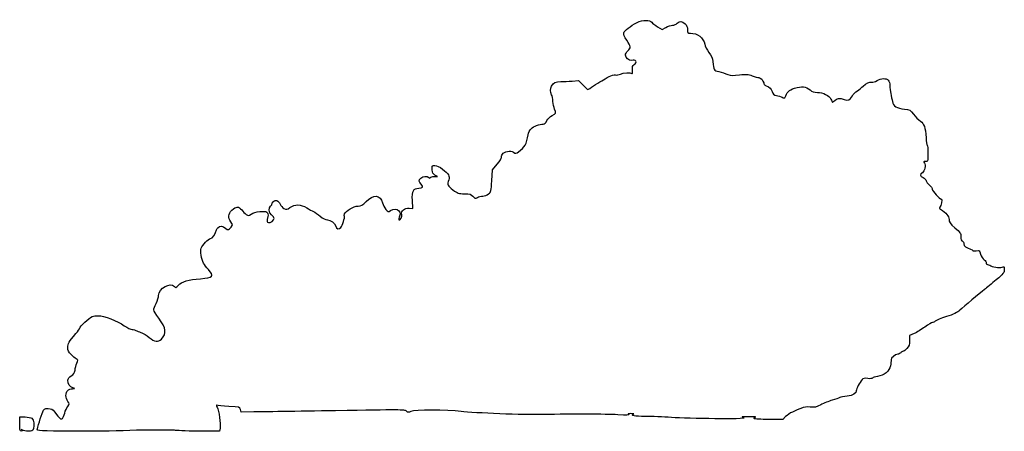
# Model space of a CAD drawing. Extents: x -66 to 216, y -213 to -96.
import ezdxf

# ---------------------------------------------------------------- set-up
doc = ezdxf.new("R2010")
doc.units = 0
doc.layers.add('Layer_1', color=7, linetype='CONTINUOUS')

msp = doc.modelspace()

# ---------------------------------------------------------------- linework, layer by layer
at = {"layer": 'Layer_1', "color": 7}
for points in [[(116.632987, -97.681851), (117.963609, -98.461659), (119.02195, -97.852539)], [(92.169561, -113.180959), (94.004006, -112.993451), (95.22889, -114.290657)], [(69.216098, -141.652948), (69.392377, -138.508005), (70.763556, -136.901144)], [(52.745677, -140.419383), (53.646242, -140.41515), (52.940687, -140.059917)], [(45.552261, -149.503721), (46.590687, -149.592621), (46.490444, -147.250318)], [(189.992401, -185.311343), (188.689575, -185.887641), (188.689575, -187.340662)], [(1.166076, -207.715978), (-2.489644, -207.733475), (-2.655896, -207.02792)], [(-65.788856, -210.837976), (-65.733766, -209.144643), (-64.282961, -209.155085)], [(153.23855, -209.037003), (152.459529, -209.850114), (148.436765, -209.850114)], [(-21.565981, -212.954671), (-32.40683, -212.932093)], [(-8.500049, -212.319586), (-8.647823, -213.236809), (-14.895236, -213.232575)]]:
    msp.add_lwpolyline(points, dxfattribs=at)
for points in [[(-65.727157, -212.884144), (-65.727157, -212.884087), (-65.727157, -212.884144), (-65.727157, -212.884144)], [(-60.798958, -212.865799), (-60.798967, -212.865658), (-60.798958, -212.865799), (-60.798958, -212.865799)]]:
    msp.add_lwpolyline(points, close=True, dxfattribs=at)
for points in [[(110.796242, -96.471033), (112.34076, -95.701074), (114.426873, -95.671977), (114.954304, -96.413036)], [(106.956764, -99.434677), (107.14699, -98.739422), (108.790071, -97.471144), (110.796242, -96.471033)], [(114.954304, -96.413036), (115.145738, -96.681994), (115.901145, -97.252958), (116.632987, -97.681851)], [(119.02195, -97.852539), (119.604036, -97.517541), (120.448197, -97.243447), (120.897859, -97.243447)], [(120.897859, -97.243447), (121.357006, -97.243447), (121.939366, -96.995995), (122.226242, -96.679003)], [(122.226242, -96.679003), (122.908557, -95.925046), (123.656894, -95.967323), (124.496847, -96.807273)], [(124.496847, -96.807273), (124.971824, -97.282253), (125.189575, -97.814552), (125.189575, -98.500606)], [(125.189575, -98.500606), (125.189575, -99.414808), (125.259711, -99.501225), (126.001777, -99.501225)], [(107.801306, -101.553799), (107.066639, -100.487084), (106.830757, -99.895235), (106.956764, -99.434677)], [(126.001777, -99.501225), (127.967943, -99.501225), (129.789453, -100.898197), (130.100457, -102.644616)], [(108.115131, -104.581225), (109.050006, -103.702949), (109.008994, -103.307302), (107.801306, -101.553799)], [(130.100457, -102.644616), (130.201018, -103.209343), (130.742004, -104.272107), (131.302647, -105.006364)], [(107.409575, -105.759305), (107.409575, -105.475926), (107.727075, -104.945771), (108.115131, -104.581225)], [(109.156223, -107.307746), (108.487591, -107.482582), (107.409575, -106.526921), (107.409575, -105.759305)], [(109.922683, -108.483624), (110.978377, -107.824353), (110.425326, -106.975852), (109.156223, -107.307746)], [(131.302647, -105.006364), (132.043737, -105.976927), (132.354551, -106.698174), (132.441256, -107.648529)], [(109.429784, -110.090626), (109.349159, -109.076884), (109.438336, -108.78611), (109.922683, -108.483624)], [(132.441256, -107.648529), (132.661491, -110.062376), (132.6977, -110.122969), (134.146013, -110.500892)], [(100.636242, -113.085286), (101.17952, -112.790477), (102.13202, -112.274123), (102.752909, -111.937799)], [(102.752909, -111.937799), (103.413952, -111.579772), (104.174203, -111.381595), (104.587353, -111.45963)], [(104.587353, -111.45963), (104.975409, -111.532951), (105.610409, -111.416788), (105.998464, -111.201509)], [(105.998464, -111.201509), (106.810342, -110.751139), (108.861519, -110.661618), (109.259122, -111.059213)], [(109.259122, -111.059213), (109.429776, -111.229872), (109.492209, -110.875514), (109.429784, -110.090626)], [(134.146013, -110.500892), (134.885582, -110.693848), (136.025732, -111.043832), (136.679675, -111.278612)], [(136.679675, -111.278612), (137.642236, -111.624193), (138.287179, -111.652359), (140.066341, -111.426581)], [(140.066341, -111.426581), (141.968387, -111.185197), (142.453843, -111.218527), (143.675131, -111.674316)], [(143.675131, -111.674316), (144.451242, -111.963961), (145.28881, -112.200999), (145.536389, -112.201084)], [(145.536389, -112.201084), (146.083319, -112.201253), (146.826066, -112.994213), (146.962106, -113.723193)], [(179.404177, -113.070723), (180.545164, -112.37513), (181.985076, -112.310388), (182.601639, -112.926931)], [(86.302314, -117.0881), (85.871806, -116.311284), (85.867068, -115.444325), (86.288993, -114.652127)], [(86.288993, -114.652127), (86.831661, -113.63322), (87.441013, -113.332287), (88.924006, -113.350857)], [(88.924006, -113.350857), (89.700117, -113.360453), (91.160617, -113.284112), (92.169561, -113.180959)], [(95.22889, -114.290657), (95.902588, -115.004143), (96.55547, -115.587892), (96.679752, -115.587892)], [(96.679752, -115.587892), (96.804034, -115.587892), (97.522837, -115.145395), (98.277093, -114.604601)], [(98.277093, -114.604601), (99.031346, -114.063779), (100.092964, -113.380095), (100.636242, -113.085286)], [(146.962106, -113.723193), (147.016936, -114.017014), (147.252298, -114.346227), (147.485131, -114.454798)], [(147.485131, -114.454798), (148.816286, -115.075545), (149.066357, -115.306036), (149.356403, -116.179401)], [(153.045995, -117.956696), (153.583787, -116.352178), (154.182273, -115.76747), (155.810687, -115.255603)], [(155.810687, -115.255603), (157.8416, -114.617216), (159.066416, -114.744358), (160.217598, -115.713001)], [(173.752942, -115.963445), (174.284589, -115.626725), (175.037075, -115.038998), (175.425131, -114.657405)], [(175.425131, -114.657405), (176.386609, -113.71196), (177.199984, -113.330481), (177.876883, -113.50749)], [(177.876883, -113.50749), (178.191547, -113.589758), (178.871928, -113.395194), (179.404177, -113.070723)], [(182.601639, -112.926931), (182.853742, -113.17904), (183.045131, -113.847145), (183.045131, -114.475118)], [(183.045131, -114.475118), (183.045131, -115.082686), (183.170683, -116.121376), (183.324136, -116.783272)], [(86.679794, -118.994624), (86.660067, -118.285089), (86.490212, -117.427162), (86.302314, -117.0881)], [(149.356403, -116.179401), (149.615497, -116.959576), (149.85415, -117.170058), (150.626403, -117.299513)], [(150.626403, -117.299513), (151.149425, -117.387199), (151.888783, -117.627653), (152.269419, -117.833872)], [(152.269419, -117.833872), (152.650055, -118.040092), (152.999513, -118.09538), (153.045995, -117.956696)], [(160.217598, -115.713001), (160.857026, -116.251057), (161.395438, -116.434558), (162.334694, -116.434558)], [(162.334694, -116.434558), (163.921367, -116.434558), (165.748651, -117.345233), (166.180231, -118.351045)], [(167.275245, -118.720728), (168.003279, -118.042435), (168.637368, -117.984099), (169.984829, -118.471328)], [(169.984829, -118.471328), (171.105734, -118.876655), (171.654718, -118.625534), (172.332732, -117.397303)], [(172.332732, -117.397303), (172.582199, -116.945409), (173.221292, -116.300164), (173.752942, -115.963445)], [(183.324136, -116.783272), (183.477589, -117.445196), (183.673784, -118.46272), (183.760124, -119.044408)], [(87.180304, -121.216136), (86.924741, -120.703847), (86.699513, -119.704187), (86.679794, -118.994624)], [(166.180231, -118.351045), (166.360673, -118.771584), (166.537696, -119.160176), (166.573618, -119.214616)], [(166.573618, -119.214616), (166.609536, -119.269029), (166.925267, -119.046779), (167.275245, -118.720728)], [(183.760124, -119.044408), (183.951301, -120.332386), (184.96265, -120.955702), (187.267444, -121.206033)], [(84.991414, -124.480178), (85.283311, -123.93817), (85.932916, -123.299755), (86.434978, -123.061503)], [(86.434978, -123.061503), (87.652885, -122.483568), (87.724336, -122.306671), (87.180304, -121.216136)], [(187.267444, -121.206033), (188.697512, -121.361368), (188.880663, -121.468754), (189.807444, -122.695094)], [(189.807444, -122.695094), (190.356784, -123.421985), (191.249246, -124.315049), (191.790695, -124.679652)], [(80.455375, -126.814607), (81.141037, -126.128948), (82.836196, -125.465669), (83.902877, -125.465669)], [(83.902877, -125.465669), (84.25066, -125.465669), (84.660523, -125.094604), (84.991414, -124.480178)], [(191.790695, -124.679652), (192.878699, -125.412301), (193.158451, -126.235741), (193.400051, -129.41678)], [(76.868316, -133.40808), (78.569594, -132.189049), (79.158078, -131.136022), (79.593776, -128.531195)], [(79.593776, -128.531195), (79.688227, -127.966497), (80.075947, -127.194055), (80.455375, -126.814607)], [(193.400051, -129.41678), (193.47668, -130.425725), (193.638782, -131.378225), (193.760282, -131.533447)], [(193.760282, -131.533447), (193.938587, -131.761257), (193.977692, -135.143634), (193.811669, -135.978447)], [(70.763556, -136.901144), (71.517705, -136.017394), (72.059628, -135.172787), (71.967829, -135.024254)], [(71.967829, -135.024254), (71.876031, -134.87572), (71.993455, -134.460317), (72.228789, -134.10119)], [(72.228789, -134.10119), (72.790262, -133.24425), (74.538894, -132.933664), (75.448058, -133.529379)], [(75.448058, -133.529379), (76.043584, -133.91958), (76.169472, -133.908827), (76.868316, -133.40808)], [(52.148348, -138.511871), (52.063921, -137.351402), (52.084927, -137.319003), (52.922018, -137.319003)], [(52.922018, -137.319003), (53.474479, -137.319003), (54.263183, -137.683916), (55.125468, -138.338474)], [(192.920341, -136.610343), (193.401961, -137.190676), (193.037621, -138.93591), (192.344486, -139.368783)], [(193.170576, -136.190114), (192.672087, -136.190114), (192.630098, -136.260641), (192.920341, -136.610343)], [(193.811669, -135.978447), (193.788527, -136.094864), (193.500025, -136.190114), (193.170576, -136.190114)], [(48.941242, -140.89061), (49.528637, -140.359016), (50.702882, -140.27418), (51.159054, -140.730336)], [(51.159054, -140.730336), (51.379992, -140.951287), (51.518944, -140.951287), (51.655489, -140.730336)], [(51.655489, -140.730336), (51.759781, -140.561595), (52.250365, -140.421669), (52.745677, -140.419383)], [(52.940687, -140.059917), (52.383134, -139.779218), (52.216928, -139.454494), (52.148348, -138.511871)], [(55.125468, -138.338474), (56.816281, -139.621964), (57.271127, -140.413513), (56.891541, -141.411902)], [(192.344486, -139.368783), (191.580324, -139.84602), (191.656973, -140.326955), (192.566679, -140.762989)], [(192.566679, -140.762989), (192.991644, -140.966668), (193.38564, -141.373718), (193.442229, -141.667567)], [(48.999868, -142.691611), (48.289038, -141.980778), (48.273231, -141.495158), (48.941242, -140.89061)], [(48.311105, -143.810198), (49.49129, -143.810198), (49.730299, -143.42203), (48.999868, -142.691611)], [(56.891541, -141.411902), (56.387811, -142.736823), (56.56613, -143.165716), (58.084, -144.279957)], [(68.257474, -145.43148), (69.003717, -144.82713), (69.047953, -144.652773), (69.216098, -141.652948)], [(193.442229, -141.667567), (193.49882, -141.961417), (193.913122, -142.511496), (194.362903, -142.889956)], [(194.362903, -142.889956), (194.812683, -143.268416), (195.180687, -143.820923), (195.180687, -144.117736)], [(33.231269, -147.612437), (35.351291, -145.431368), (37.318244, -145.599262), (37.980657, -148.017793)], [(46.490444, -147.250318), (46.373505, -144.517842), (46.748023, -143.810198), (48.311105, -143.810198)], [(58.084, -144.279957), (59.417452, -145.258845), (59.732181, -145.364763), (61.375753, -145.387651)], [(61.375753, -145.387651), (62.93415, -145.409382), (63.277327, -145.51087), (63.784333, -146.100319)], [(63.784333, -146.100319), (64.311891, -146.713616), (64.451326, -146.749345), (65.078692, -146.431958)], [(65.078692, -146.431958), (65.465398, -146.236294), (66.162798, -146.073705), (66.628464, -146.070657)], [(66.628464, -146.070657), (67.094131, -146.067553), (67.827186, -145.779968), (68.257474, -145.43148)], [(195.180687, -144.117736), (195.180687, -144.666263), (197.275125, -146.914558), (197.786125, -146.914558)], [(-5.1131, -150.074459), (-3.942696, -148.940039), (-3.138863, -148.925363), (-2.32692, -150.023575)], [(6.232908, -151.430198), (5.436629, -150.68214), (5.297736, -149.432093), (5.950686, -148.890198)], [(5.950686, -148.890198), (6.183519, -148.696961), (6.374019, -148.379461), (6.374019, -148.184643)], [(6.374019, -148.184643), (6.374019, -147.619662), (7.144528, -147.134663), (7.741236, -147.324034)], [(7.741236, -147.324034), (8.042435, -147.419651), (8.447418, -147.880633), (8.641197, -148.348445)], [(8.641197, -148.348445), (8.834977, -148.816284), (9.339531, -149.377963), (9.762427, -149.596657)], [(11.470839, -149.301114), (12.798844, -148.321351), (14.605631, -148.354625), (16.267099, -149.38945)], [(27.117866, -151.146368), (27.403921, -150.245091), (29.704682, -148.890198), (30.949118, -148.890198)], [(30.949118, -148.890198), (31.81179, -148.890198), (32.20118, -148.672182), (33.231269, -147.612437)], [(37.980657, -148.017793), (38.133333, -148.575238), (38.557014, -149.40198), (38.92217, -149.855003)], [(197.786125, -146.914558), (198.158811, -146.914558), (197.771168, -148.95892), (197.342006, -149.256862)], [(-5.44599, -153.390458), (-6.32365, -152.203374), (-6.217379, -151.144759), (-5.1131, -150.074459)], [(-2.32692, -150.023575), (-1.980812, -150.491725), (-1.404884, -151.066555), (-1.047079, -151.300997)], [(-1.047079, -151.300997), (-0.455629, -151.688545), (-0.326148, -151.677707), (0.378191, -151.181899)], [(0.378191, -151.181899), (0.826137, -150.866544), (1.879099, -150.561914), (2.874573, -150.459664)], [(2.874573, -150.459664), (4.872645, -150.254432), (5.435252, -150.6196), (5.128349, -151.922479)], [(5.128349, -151.922479), (4.794763, -153.338613), (4.817405, -153.524344), (5.336683, -153.631334)], [(6.938463, -152.423423), (6.938463, -152.2417), (6.620963, -151.794773), (6.232908, -151.430198)], [(9.762427, -149.596657), (10.467833, -149.961429), (10.608916, -149.937017), (11.470839, -149.301114)], [(16.267099, -149.38945), (16.957183, -149.819274), (17.839297, -150.310369), (18.227352, -150.480803)], [(18.227352, -150.480803), (18.615408, -150.651209), (19.484675, -151.25206), (20.159053, -151.815996)], [(20.159053, -151.815996), (20.921039, -152.453169), (21.681193, -152.84131), (22.167104, -152.84131)], [(26.05502, -155.028532), (26.442658, -154.534474), (27.239165, -152.069432), (27.066851, -151.897107)], [(27.066851, -151.897107), (26.98867, -151.818931), (27.011626, -151.481083), (27.117866, -151.146368)], [(38.92217, -149.855003), (39.563887, -150.651124), (39.608577, -150.662921), (40.258407, -150.207781)], [(40.258407, -150.207781), (41.150218, -149.583139), (42.01631, -149.612603), (42.627928, -150.28844)], [(42.811508, -151.745328), (42.637936, -152.243224), (42.570375, -152.725062), (42.661377, -152.816079)], [(42.627928, -150.28844), (43.047361, -150.751906), (43.076687, -150.984626), (42.811508, -151.745328)], [(42.661377, -152.816079), (42.979447, -153.134143), (43.613798, -151.897784), (43.455709, -151.267921)], [(43.455709, -151.267921), (43.207528, -150.279099), (44.260389, -149.393118), (45.552261, -149.503721)], [(197.342006, -149.256862), (197.111355, -149.416966), (197.173339, -149.583336), (197.552575, -149.821955)], [(197.552575, -149.821955), (199.186052, -150.849752), (199.978464, -151.790342), (199.978464, -152.70144)], [(-9.133768, -155.084666), (-8.517471, -154.468349), (-7.711447, -154.535574), (-6.868203, -155.273585)], [(-5.375434, -154.922388), (-4.857599, -154.211865), (-4.858852, -154.184603), (-5.44599, -153.390458)], [(5.336683, -153.631334), (5.894413, -153.746283), (6.938463, -152.958968), (6.938463, -152.423423)], [(22.167104, -152.84131), (23.147572, -152.84131), (24.317033, -153.73903), (24.551012, -154.671295)], [(24.551012, -154.671295), (24.743381, -155.437754), (25.578358, -155.636072), (26.05502, -155.028532)], [(199.978464, -152.70144), (199.978464, -153.487711), (200.241103, -153.859567), (201.671798, -155.099003)], [(-11.275947, -158.203532), (-10.757248, -158.203532), (-9.712648, -156.858037), (-9.712648, -156.189904)], [(-9.712648, -156.189904), (-9.712648, -155.900401), (-9.452151, -155.403041), (-9.133768, -155.084666)], [(-6.868203, -155.273585), (-6.247467, -155.816863), (-5.981755, -155.754351), (-5.375434, -154.922388)], [(201.671798, -155.099003), (203.205664, -156.427818), (203.365131, -156.670472), (203.365131, -157.675776)], [(203.365131, -157.675776), (203.365131, -158.401934), (203.511475, -158.841777), (203.788464, -158.948062)], [(-13.958599, -160.917832), (-13.630708, -160.055418), (-11.800418, -158.203532), (-11.275947, -158.203532)], [(203.788464, -158.948062), (204.021298, -159.037414), (204.211798, -159.392957), (204.211798, -159.738172)], [(204.211798, -159.738172), (204.211798, -160.357706), (204.800022, -160.799214), (206.116798, -161.16805)], [(-13.215655, -165.259087), (-13.836437, -164.104827), (-14.250468, -161.685505), (-13.958599, -160.917832)], [(206.116798, -161.16805), (206.466048, -161.265897), (206.751798, -161.456397), (206.751798, -161.591384)], [(206.751798, -161.591384), (206.751798, -161.726399), (207.18732, -161.766164), (207.719625, -161.679804)], [(207.719625, -161.679804), (208.652116, -161.528476), (208.698584, -161.564065), (208.992222, -162.654571)], [(208.992222, -162.654571), (209.174876, -163.332892), (209.587519, -163.976754), (210.022082, -164.261488)], [(-11.838865, -167.054134), (-12.387398, -166.454919), (-13.006952, -165.647143), (-13.215655, -165.259087)], [(210.022082, -164.261488), (210.447715, -164.540352), (210.683413, -164.902725), (210.592789, -165.138889)], [(210.592789, -165.138889), (210.507876, -165.360179), (210.593071, -165.542015), (210.782321, -165.542975)], [(210.782321, -165.542975), (210.971477, -165.542975), (211.507242, -165.744284), (211.972909, -165.988208)], [(211.972909, -165.988208), (212.822302, -166.433132), (214.940464, -166.593011), (215.489584, -166.253638)], [(215.489584, -166.253638), (215.671005, -166.141512), (215.782909, -166.445888), (215.782909, -167.051481)], [(-14.091836, -169.642648), (-10.521799, -169.374593), (-10.128426, -168.922642), (-11.838865, -167.054134)], [(215.782909, -167.051481), (215.782909, -167.930546), (215.54817, -168.227783), (213.48536, -169.96091)], [(-26.077842, -174.43131), (-26.056873, -172.425754), (-22.685616, -170.542231), (-21.555085, -171.904433)], [(-21.555085, -171.904433), (-21.235442, -172.289582), (-21.104119, -172.243749), (-20.438201, -171.514684)], [(-20.438201, -171.514684), (-19.501108, -170.488693), (-17.500587, -169.898567), (-14.091836, -169.642648)], [(213.48536, -169.96091), (212.22171, -171.022573), (210.70901, -172.272225), (210.123806, -172.737892)], [(-26.780847, -176.689087), (-26.399065, -175.912976), (-26.082714, -174.896976), (-26.077842, -174.43131)], [(210.123806, -172.737892), (208.67501, -173.890741), (204.295646, -177.581587), (203.082909, -178.671811)], [(-27.483823, -178.553701), (-27.478969, -178.304273), (-27.162628, -177.465198), (-26.780847, -176.689087)], [(-45.120952, -180.495052), (-44.718509, -180.342059), (-43.900352, -180.216865), (-43.302832, -180.216865)], [(-43.302832, -180.216865), (-41.830972, -180.216865), (-37.874349, -181.74459), (-35.89195, -183.078316)], [(-26.039813, -180.950756), (-26.838872, -179.881783), (-27.488677, -178.803129), (-27.483823, -178.553701)], [(203.082909, -178.671811), (202.421332, -179.266566), (201.163126, -179.864793), (199.272909, -180.483311)], [(-48.659313, -183.743542), (-48.659313, -183.264301), (-46.011925, -180.833803), (-45.120952, -180.495052)], [(-25.302866, -186.919643), (-23.713551, -185.223036), (-23.885148, -183.833176), (-26.039813, -180.950756)], [(195.209036, -182.192336), (195.016241, -182.192336), (194.056762, -182.764457), (193.076861, -183.463691)], [(196.005131, -181.799567), (195.760075, -182.015608), (195.401833, -182.192336), (195.209036, -182.192336)], [(199.272909, -180.483311), (197.720687, -180.991255), (196.250187, -181.583554), (196.005131, -181.799567)], [(-52.04598, -189.31427), (-52.04598, -188.157074), (-51.780307, -187.699705), (-49.730279, -185.327684)], [(-49.730279, -185.327684), (-49.141247, -184.646145), (-48.659313, -183.93328), (-48.659313, -183.743542)], [(-35.89195, -183.078316), (-35.001177, -183.677643), (-33.985177, -184.168766), (-33.634172, -184.169726)], [(-33.634172, -184.169726), (-33.283167, -184.169726), (-32.670016, -184.341571), (-32.271614, -184.549456)], [(-32.271614, -184.549456), (-31.873213, -184.757369), (-31.238213, -185.006458), (-30.860503, -185.10295)], [(-30.860503, -185.10295), (-30.482794, -185.19947), (-29.556679, -185.790585), (-28.802474, -186.416554)], [(193.076861, -183.463691), (192.096963, -184.162924), (190.708955, -184.994379), (189.992401, -185.311343)], [(-28.802474, -186.416554), (-27.225166, -187.725641), (-26.196418, -187.873526), (-25.302866, -186.919643)], [(188.689575, -187.340662), (188.689575, -188.532994), (188.553519, -188.935697), (187.931219, -189.585232)], [(-51.121976, -191.32231), (-51.861009, -190.611279), (-52.04598, -190.209282), (-52.04598, -189.31427)], [(-49.640309, -192.526778), (-49.947026, -192.353267), (-50.613776, -191.81126), (-51.121976, -191.32231)], [(185.306411, -191.223447), (184.589979, -191.223447), (183.330043, -192.304697), (183.397203, -192.861916)], [(186.149575, -190.800114), (185.956341, -191.032947), (185.576918, -191.223447), (185.306411, -191.223447)], [(186.836885, -190.37678), (186.6521, -190.37678), (186.34281, -190.56728), (186.149575, -190.800114)], [(187.931219, -189.585232), (187.514123, -190.020588), (187.021673, -190.37678), (186.836885, -190.37678)], [(-49.995977, -195.798636), (-49.923579, -195.222621), (-49.688462, -194.321767), (-49.473493, -193.796778)], [(-49.473493, -193.796778), (-49.113527, -192.917684), (-49.126707, -192.817325), (-49.640309, -192.526778)], [(183.397203, -192.861916), (183.428905, -193.124919), (183.350092, -193.888161), (183.222062, -194.558016)], [(-51.086797, -197.411903), (-50.332569, -196.966895), (-50.099485, -196.622161), (-49.995977, -195.798636)], [(183.222062, -194.558016), (182.935708, -196.05622), (181.439538, -197.270453), (179.526317, -197.55736)], [(-52.04182, -198.622354), (-52.044642, -198.186152), (-51.735959, -197.794907), (-51.086797, -197.411903)], [(-50.632611, -200.849313), (-51.401667, -200.635304), (-52.035289, -199.63398), (-52.04182, -198.622354)], [(175.102571, -198.481215), (174.377186, -199.33601), (173.449575, -201.107518), (173.449575, -201.638068)], [(176.714057, -198.155474), (175.777322, -198.015012), (175.440416, -198.083112), (175.102571, -198.481215)], [(178.079454, -198.04013), (177.971094, -198.215446), (177.422841, -198.261759), (176.714057, -198.155474)], [(179.526317, -197.55736), (178.830122, -197.661754), (178.179033, -197.879009), (178.079454, -198.04013)], [(-52.050707, -204.687169), (-52.760674, -203.784594), (-52.782947, -202.19159), (-52.094313, -201.568387)], [(-52.094313, -201.568387), (-51.810452, -201.31148), (-51.207202, -201.088638), (-50.753758, -201.073172)], [(-50.753758, -201.073172), (-49.949921, -201.045796), (-49.946893, -201.040152), (-50.632611, -200.849313)], [(173.449575, -201.638068), (173.449575, -202.466306), (172.560621, -202.990816), (170.829438, -203.184025)], [(-52.058835, -206.120632), (-51.492305, -205.400401), (-51.492288, -205.397099), (-52.050707, -204.687169)], [(166.535131, -204.36521), (165.603798, -204.646811), (164.143298, -205.243344), (163.289575, -205.690836)], [(168.712772, -203.609701), (168.446402, -203.743615), (167.466464, -204.083608), (166.535131, -204.36521)], [(170.829438, -203.184025), (169.931644, -203.284214), (168.979144, -203.475758), (168.712772, -203.609701)], [(-60.798967, -212.865658), (-60.804357, -212.425279), (-59.711124, -208.830304), (-59.21684, -207.662976)], [(-59.21684, -207.662976), (-58.871414, -206.847213), (-58.704409, -206.745754), (-57.70703, -206.745754)], [(-57.70703, -206.745754), (-56.749631, -206.745754), (-56.47033, -206.896037), (-55.797464, -207.773212)], [(-55.797464, -207.773212), (-54.378843, -209.622558), (-54.020449, -209.918412), (-53.610682, -209.578334)], [(-53.610682, -209.578334), (-53.405481, -209.408013), (-53.100131, -208.722805), (-52.93213, -208.055604)], [(-52.93213, -208.055604), (-52.764128, -207.388402), (-52.371145, -206.517662), (-52.058835, -206.120632)], [(-9.434591, -205.755352), (-9.633168, -205.632613), (-9.600501, -205.868184), (-9.350478, -206.361847)], [(-5.966032, -206.139174), (-7.695168, -206.038449), (-9.256021, -205.8657), (-9.434591, -205.755352)], [(-9.350478, -206.361847), (-8.836066, -207.377593), (-8.304173, -211.103801), (-8.500049, -212.319586)], [(-2.655896, -207.02792), (-2.817527, -206.34195), (-2.909469, -206.317284), (-5.966032, -206.139174)], [(24.548052, -207.356793), (13.698611, -207.544753), (3.176723, -207.706382), (1.166076, -207.715978)], [(44.800241, -207.491018), (44.309823, -207.047196), (42.942318, -207.038136), (24.548052, -207.356793)], [(46.079486, -207.56798), (45.41325, -207.920843), (45.265377, -207.911953), (44.800241, -207.491018)], [(60.419575, -207.57814), (56.419928, -207.087074), (47.000039, -207.080413), (46.079486, -207.56798)], [(83.84402, -208.469398), (78.340599, -208.578674), (64.180734, -208.039912), (60.419575, -207.57814)], [(105.292909, -208.526689), (101.572046, -208.320131), (92.572479, -208.296085), (83.84402, -208.469398)], [(108.961798, -208.198888), (108.043545, -208.196066), (107.938226, -208.246273), (108.397353, -208.463415)], [(113.064914, -209.003447), (110.049524, -209.003447), (108.742917, -208.744706), (109.736151, -208.344289)], [(109.736151, -208.344289), (109.931146, -208.265662), (109.582687, -208.200243), (108.961798, -208.198888)], [(155.196351, -207.739995), (154.548022, -208.00613), (153.667011, -208.589766), (153.23855, -209.037003)], [(157.61383, -206.703251), (156.932545, -207.007318), (155.84468, -207.473859), (155.196351, -207.739995)], [(160.294941, -206.327444), (159.187715, -206.191554), (158.564679, -206.278902), (157.61383, -206.703251)], [(163.289575, -205.690836), (161.952158, -206.391847), (161.537743, -206.479957), (160.294941, -206.327444)], [(-65.727157, -212.884087), (-65.79139, -212.69006), (-65.819153, -211.76931), (-65.788856, -210.837976)], [(-64.282961, -209.155085), (-63.485017, -209.16073), (-62.631128, -209.332321), (-62.385428, -209.536226)], [(-62.385428, -209.536226), (-61.78368, -210.035618), (-61.537382, -211.515084), (-61.898059, -212.463746)], [(108.397353, -208.463415), (108.760788, -208.635288), (107.655239, -208.657838), (105.292909, -208.526689)], [(120.597701, -209.290326), (118.305007, -209.132536), (114.91525, -209.003447), (113.064914, -209.003447)], [(133.021451, -209.643104), (128.481085, -209.606866), (122.890399, -209.448116), (120.597701, -209.290326)], [(140.782353, -209.197983), (142.302411, -209.595211), (140.435646, -209.702286), (133.021451, -209.643104)], [(142.687353, -209.068923), (141.367964, -209.068923), (140.510714, -209.127004), (140.782353, -209.197983)], [(144.588899, -209.19866), (144.862437, -209.127314), (144.006742, -209.068923), (142.687353, -209.068923)], [(144.252775, -209.589256), (144.164104, -209.445774), (144.315358, -209.270006), (144.588899, -209.19866)], [(148.436765, -209.850114), (146.224244, -209.850114), (144.341449, -209.732738), (144.252775, -209.589256)], [(-65.302635, -213.236922), (-65.471889, -213.236922), (-65.662923, -213.078172), (-65.727157, -212.884144)], [(-65.013168, -212.884144), (-65.317226, -212.601922), (-65.353404, -212.601922), (-65.19407, -212.884144)], [(-65.19407, -212.884144), (-65.084525, -213.078172), (-65.133381, -213.236922), (-65.302635, -213.236922)], [(-63.412559, -213.236922), (-64.083856, -213.236922), (-64.804132, -213.078172), (-65.013168, -212.884144)], [(-61.898059, -212.463746), (-62.155928, -213.14201), (-62.341864, -213.236922), (-63.412559, -213.236922)], [(-47.60098, -213.219565), (-57.566918, -213.204889), (-60.795868, -213.11836), (-60.798958, -212.865799)], [(-32.40683, -212.932093), (-37.214579, -213.17376), (-43.516344, -213.224165), (-47.60098, -213.219537)], [(-14.895236, -213.232575), (-18.441214, -213.229753), (-21.149473, -212.963081), (-21.565981, -212.954671)]]:
    msp.add_open_spline(points, degree=3, dxfattribs=at)

doc.saveas('drawing.dxf')
